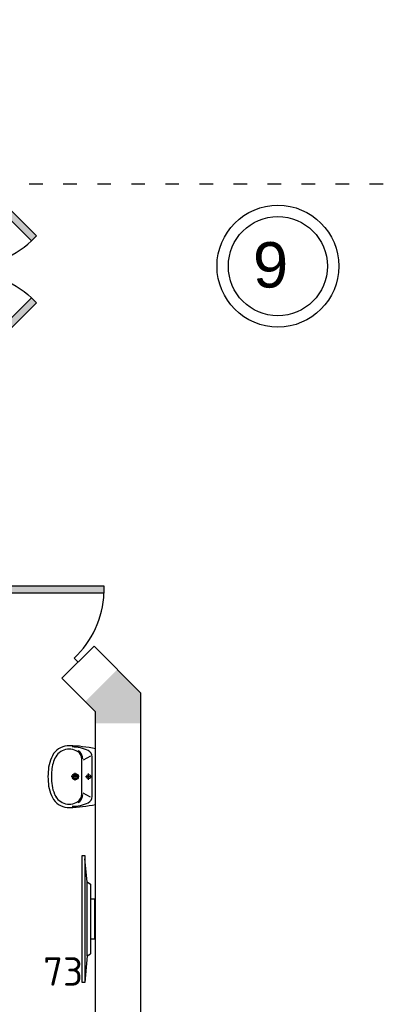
# Model space of a CAD drawing. Header units: millimetres. Extents: x 151654 to 877351, y 70322 to 154322.
# Tile 124 of 173: x 375382 to 378650, y 112177 to 120854. Entities that reach past the tile are written whole.
import ezdxf

# ---------------------------------------------------------------- set-up
doc = ezdxf.new("R2010")
doc.units = ezdxf.units.MM
doc.linetypes.add('ACAD_ISO03W100', pattern=[30, 12, -18])
doc.layers.add('kolonn', color=7, linetype='Continuous')
doc.layers.add('su', color=7, linetype='Continuous')
doc.layers.add('Tech_equipment_001', color=3, linetype='Continuous', lineweight=30)
doc.styles.add('GOST', font='isocpeur.ttf')
doc.styles.get("Standard").update_dxf_attribs({"font": 'arial.ttf'})

# ---------------------------------------------------------------- blocks, each defined once
blk = doc.blocks.new('UM_8')
for p, q in [((243.8, 0), (-243.8, 0)), ((-181.9, -45.1), (-146.4, -110)), ((175.3, -30), (-175.3, -30)), ((27, -61.2), (-27, -61.2)), ((0, -88.2), (0, -34.2)), ((181.9, -45.1), (146.4, -110)), ((141.9, -120), (-131.7, -120)), ((0, -145), (0, -215)), ((35, -180), (-35, -180))]:
    blk.add_line(p, q)
for centre, radius in [((0, -61.2), 17), ((0, -180), 27), ((0, -180), 17)]:
    blk.add_circle(centre, radius)
for centre, radius, start, end in [((-243.8, -0.5), 0.5, 90, 167.32064), ((243.8, -0.5), 0.5, 12.67936, 90), ((894.4, -256.6), 1167.2, 167.32064, 178.65249), ((68.3, -205.7), 329.7, 154.59774, 180.33488), ((-175.3, -90), 60, 90, 154.59774), ((175.3, -90), 60, 25.40226, 90), ((-68.3, -205.7), 329.7, 359.66512, 25.40226), ((-894.4, -256.6), 1167.2, 1.34751, 12.67936), ((-104, -232.9), 138.3, 141.05038, 245.27182), ((-104, -232.9), 148.3, 141.05038, 147.74931), ((-139.3, -232.3), 122.5, 98.71112, 129.94245), ((-139.3, -232.3), 112.5, 86.15482, 129.94245), ((139.3, -232.3), 112.5, 50.05755, 93.84518), ((139.3, -232.3), 122.5, 50.05755, 81.28888), ((104, -232.9), 138.3, 294.72818, 38.94962), ((104, -232.9), 148.3, 32.25069, 38.94962), ((-103.7, -234.1), 168.9, 178.31195, 234.10428), ((-273, -229.1), 0.5, 358.31195, 358.65249), ((103.7, -234.1), 168.9, 305.89572, 1.68805), ((273, -229.1), 0.5, 181.34751, 181.68805), ((27.2, -71.3), 317.3, 272.46316, 300.3552), ((-27.2, -71.3), 347.3, 239.6448, 267.53684), ((-27.2, -71.3), 317.3, 244.88977, 267.53684), ((0, 80.1), 500.1, 265.1692, 274.8308), ((0, 80.1), 470.1, 265.1692, 274.8308), ((27.2, -71.3), 347.3, 272.46316, 300.3552)]:
    blk.add_arc(centre, radius, start, end)
blk = doc.blocks.new('jfgjhsdf')
blk.add_hatch(color=1).paths.add_polyline_path([(-592.6, 730.9), (-636.7, 686.7), (0, 50), (44.2, 94.2)])
at = {"color": 1}
for p, q in [((0, 1000), (0, 950)), ((0, 50), (0, 0))]:
    blk.add_line(p, q, dxfattribs=at)
blk.add_lwpolyline([(0, 50), (-636.7, 686.7), (-592.6, 730.9), (44.2, 94.2), (0, 50)], dxfattribs=at)
blk.add_arc((-33.5, 129.6), 821.1, 87.66201, 132.91472, dxfattribs=at)
blk = doc.blocks.new('samsung 49 TV')
at = {"layer": 'Tech_equipment_001', "color": 1, "ltscale": 200}
for p, q in [((-50.1, 560.6), (-72.8, 560.6)), ((-72.8, 560.6), (-72.8, -557.9)), ((-50.1, -557.9), (-50.1, 560.6)), ((-72.8, -557.9), (-50.1, -557.9))]:
    blk.add_line(p, q, dxfattribs=at)
at = {"layer": 'Tech_equipment_001', "color": 1, "linetype": 'ByBlock'}
for p, q in [((-28, 326), (-50.1, 560.6)), ((-28, 326), (0, 307.4)), ((-28, 326), (-28, -326.4)), ((0, -307.4), (0, 307.4)), ((-28, -326.4), (-49.7, -529.6)), ((-28, -326.4), (0, -307.4))]:
    blk.add_line(p, q, dxfattribs=at)

msp = doc.modelspace()

# ---------------------------------------------------------------- hatches: boundary and pattern name
at = {"layer": 'kolonn'}
h = msp.add_hatch(color=256, dxfattribs=at)
h.paths.add_polyline_path([(376051.5, 122654.5), (376051.5, 122554.5), (375960.1, 122463.1), (376243, 122180.2), (376451.5, 122388.8), (376451.5, 122654.5)])
h.paths.add_polyline_path([(379260.1, 122180.2), (379543, 122463.1), (379451.5, 122554.5), (379451.5, 122654.5), (379051.5, 122654.5), (379051.5, 122388.8)])
h.paths.add_polyline_path([(380851.5, 121254.5), (380751.5, 121254.5), (380660.1, 121345.9), (380377.3, 121063.1), (380585.8, 120854.5), (380851.5, 120854.5)])
h.paths.add_polyline_path([(380851.5, 116454.5), (380585.8, 116454.5), (380377.3, 116245.9), (380660.1, 115963.1), (380751.5, 116054.5), (380851.5, 116054.5)])
h.paths.add_polyline_path([(379451.5, 114654.5), (379451.5, 114754.5), (379543, 114845.9), (379260.1, 115128.8), (379051.5, 114920.2), (379051.5, 114654.5)])
h.paths.add_polyline_path([(375960.1, 114845.9), (376051.5, 114754.5), (376051.5, 114654.5), (376451.5, 114654.5), (376451.5, 114920.2), (376243, 115128.8)])
h.paths.add_polyline_path([(374651.5, 116054.5), (374751.5, 116054.5), (374843, 115963.1), (375125.8, 116245.9), (374917.2, 116454.5), (374651.5, 116454.5)])
h.paths.add_polyline_path([(374843, 121345.9), (374751.5, 121254.5), (374651.5, 121254.5), (374651.5, 120854.5), (374917.2, 120854.5), (375125.8, 121063.1)])

# ---------------------------------------------------------------- linework, layer by layer
at = {"lineweight": 30}
for p, q in [((375755.1, 115050.9), (376037.9, 115333.8)), ((376037.9, 115333.8), (376451.5, 114920.2)), ((375755.1, 115050.9), (376051.5, 114754.5)), ((376451.5, 110854.5), (376451.5, 114920.2)), ((376051.5, 111254.5), (376051.5, 114754.5))]:
    msp.add_line(p, q, dxfattribs=at)
at = {"color": 1, "linetype": 'ACAD_ISO03W100', "ltscale": 10}
msp.add_lwpolyline([(363954.7, 118597.2), (373366.8, 118597.2), (373366.8, 119409), (381717.9, 119409), (381717.9, 118597.2), (391519.1, 118597.2)], dxfattribs=at)
at = {"color": 1}
for radius in [537, 437]:
    msp.add_circle((377659, 118682.4), radius, dxfattribs=at)
at = {"layer": 'Tech_equipment_001', "color": 152}
msp.add_lwpolyline([(376005.5, 112754.8), (376045.5, 112754.8), (376045.5, 113104.8), (376005.5, 113104.8)], close=True, dxfattribs=at)

# ---------------------------------------------------------------- block references
at = {"xscale": 1.025641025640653, "yscale": 1.025641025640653, "zscale": 1.025641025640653, "rotation": 180}
msp.add_blockref('jfgjhsdf', (374877.2, 119654.5), dxfattribs=at)
at = {"xscale": -1.025641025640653, "yscale": 1.025641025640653, "zscale": 1.025641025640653}
msp.add_blockref('jfgjhsdf', (374877.2, 117654.5), dxfattribs=at)
at = {"rotation": 224.9999999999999}
msp.add_blockref('jfgjhsdf', (375189.4, 115899.5), dxfattribs=at)
at = {"color": 7, "lineweight": 25, "xscale": -1, "rotation": 180}
msp.add_blockref('samsung 49 TV', (376005.5, 112929.8), dxfattribs=at)
at = {"layer": 'su', "rotation": 270}
msp.add_blockref('UM_8', (376051.5, 114183.3), dxfattribs=at)

# ---------------------------------------------------------------- texts
at = {"color": 1}
msp.add_text('9', height=400, dxfattribs=at).set_placement((377439, 118493.9))
at = {"style": 'GOST'}
msp.add_text('73', height=250, dxfattribs=at).set_placement((375588.9, 112341.1))

doc.saveas('drawing.dxf')
